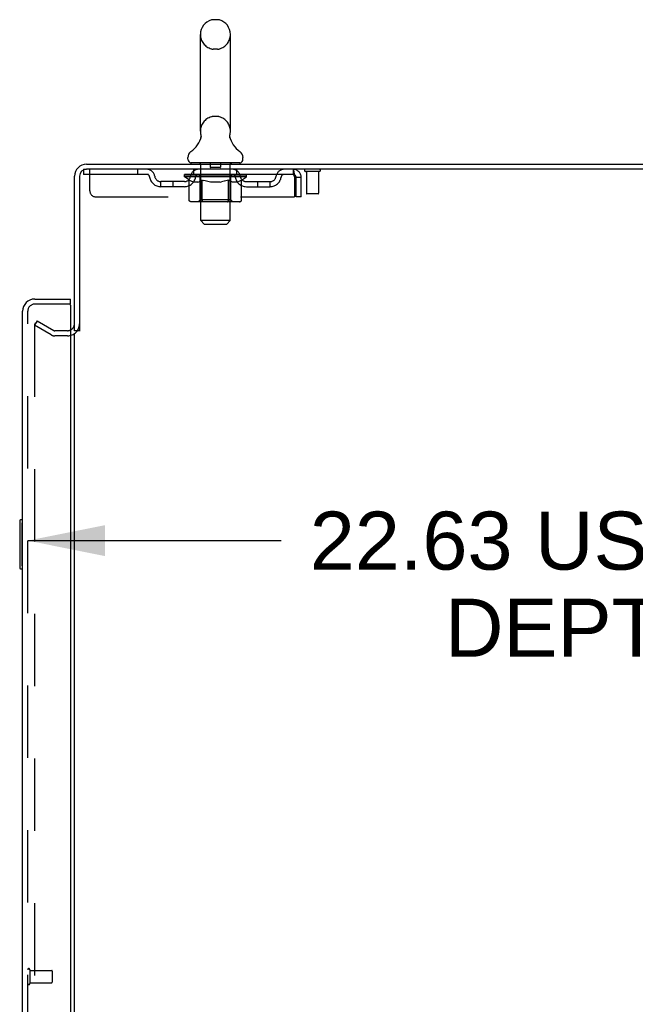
# Model space of a CAD drawing. Header units: inches. Extents: x 0 to 268, y 0 to 174.
# Tile 72 of 76: x 146 to 159, y 111 to 131. Entities that reach past the tile are written whole.
import ezdxf

# ---------------------------------------------------------------- set-up
doc = ezdxf.new("R2010")
doc.units = ezdxf.units.IN
doc.header["$LTSCALE"] = 14.749625
doc.header["$MEASUREMENT"] = 0
doc.linetypes.add('HIDDEN', pattern=[0.2, 0.1, -0.1])
doc.layers.get('0').update_dxf_attribs({"linetype": 'CONTINUOUS'})
for name, color, linetype in [('DEFAULT_2', 8, 'HIDDEN'), ('DIMENSIONS', 7, 'CONTINUOUS'), ('LEFTHAND_DOOR_ASSEMBLY', 7, 'CONTINUOUS'), ('RIGHTHAND_DOOR_ASSEMBLY', 7, 'CONTINUOUS')]:
    doc.layers.add(name, color=color, linetype=linetype)
doc.styles.get("Standard").update_dxf_attribs({"font": 'arial.ttf'})
doc.dimstyles.new('DIMSTYLE_1', dxfattribs={"dimtxt": 1.183125, "dimasz": 1.5775, "dimexe": 0.09, "dimexo": 0.07, "dimgap": 0.0375, "dimtad": 0, "dimtih": 1, "dimtoh": 1, "dimzin": 4, "dimdsep": 46, "dimtxsty": 'Standard', "dimblk": '_FILLED', "dimblk1": '_FILLED', "dimblk2": '_FILLED', "dimcen": 0.09, "dimadec": 3, "dimazin": 1, "dimtfac": 1, "dimtdec": 3, "dimtofl": 0, "dimtmove": 0, "dimatfit": 3, "dimldrblk": '_FILLED', "dimfxl": 0, "dimtolj": 1, "dimtzin": 4, "dimarcsym": 0})

# ---------------------------------------------------------------- blocks, each defined once
blk = doc.blocks.new('_FILLED')
at = {"color": 0, "linetype": 'ByBlock'}
blk.add_solid([(0, 0), (-1, 0.2), (-1, -0.2)], dxfattribs=at)
blk = doc.blocks.new('*D2')
at = {"layer": 'DIMENSIONS', "color": 2, "linetype": 'Continuous'}
for p, q in [((146.555, 120.733), (151.725, 120.733)), ((169.18, 120.733), (164.009, 120.733))]:
    blk.add_line(p, q, dxfattribs=at)
at = {"layer": 'DIMENSIONS', "color": 2, "linetype": 'Continuous', "xscale": 1.5775, "yscale": 1.5775, "zscale": 1.5775, "rotation": 180}
blk.add_blockref('_FILLED', (146.555, 120.733), dxfattribs=at)
at = {"layer": 'DIMENSIONS', "color": 2, "linetype": 'Continuous', "xscale": 1.5775, "yscale": 1.5775, "zscale": 1.5775}
blk.add_blockref('_FILLED', (169.18, 120.733), dxfattribs=at)
at = {"layer": 'DIMENSIONS', "color": 2, "linetype": 'Continuous', "insert": (157.867, 121.324), "char_height": 1.18312, "width": 11.10114, "attachment_point": 2, "line_spacing_factor": 0.9}
blk.add_mtext('22.63 USABLE\\PDEPTH', dxfattribs=at)

msp = doc.modelspace()

# ---------------------------------------------------------------- linework, layer by layer
at = {"color": 7, "linetype": 'Continuous'}
for p, q in [((150.428, 131.353), (150.34, 131.353)), ((150.078, 129.078), (150.078, 131.053)), ((150.69, 129.078), (150.69, 131.053)), ((150.084, 128.935), (150.082, 128.93)), ((150.678, 128.984), (150.679, 128.989)), ((150.678, 128.979), (150.678, 128.984)), ((150.678, 128.974), (150.678, 128.979)), ((150.678, 128.969), (150.678, 128.974)), ((150.678, 128.964), (150.678, 128.969)), ((150.679, 128.959), (150.678, 128.964)), ((150.679, 128.994), (150.68, 128.999)), ((150.679, 128.989), (150.679, 128.994)), ((150.68, 128.954), (150.679, 128.959)), ((150.68, 128.949), (150.679, 128.954)), ((150.681, 128.945), (150.68, 128.949)), ((150.681, 129.003), (150.682, 129.008)), ((150.682, 128.94), (150.681, 128.945)), ((149.821, 128.506), (149.821, 128.546)), ((150.946, 128.506), (150.946, 128.546)), ((149.884, 128.437), (149.884, 128.407)), ((150.884, 128.437), (149.884, 128.437)), ((150.884, 128.437), (150.884, 128.407)), ((147.613, 125.011), (147.509, 125.011))]:
    msp.add_line(p, q, dxfattribs=at)
at = {"color": 3, "linetype": 'Continuous'}
for p, q in [((147.755, 128.407), (171.457, 128.407)), ((171.419, 128.303), (147.755, 128.303)), ((147.509, 125.011), (147.509, 128.161)), ((147.613, 128.161), (147.613, 125)), ((147.509, 51.855), (147.509, 124.959))]:
    msp.add_line(p, q, dxfattribs=at)
at = {"color": 7, "linetype": 'Continuous'}
for points in [[(150.086, 129.008), (150.087, 129.004), (150.088, 128.999), (150.089, 128.994), (150.089, 128.989), (150.089, 128.984), (150.09, 128.979), (150.09, 128.974), (150.09, 128.969), (150.089, 128.964), (150.089, 128.959), (150.088, 128.954), (150.087, 128.949), (150.086, 128.944), (150.085, 128.939), (150.084, 128.935)], [(150.68, 128.999), (150.681, 129.003), (150.682, 129.008)]]:
    msp.add_lwpolyline(points, dxfattribs=at)
for centre, radius, start, end in [((150.384, 131.053), 0.306, 105.6303, 180), ((150.34, 131.209), 0.144, 90, 105.6303), ((150.428, 131.209), 0.144, 74.3697, 90), ((150.384, 131.053), 0.306, 0, 74.3697), ((150.384, 129.078), 0.306, 180, 193.2053), ((150.384, 129.078), 0.306, 346.7947, 360), ((149.586, 129.094), 0.523, 304.6624, 347.2389), ((151.182, 129.094), 0.523, 192.7611, 235.3376), ((149.965, 128.545), 0.144, 124.6624, 180), ((149.89, 128.506), 0.069, 180, 265), ((150.877, 128.506), 0.069, 275, 360), ((150.803, 128.545), 0.144, 360, 55.3376)]:
    msp.add_arc(centre, radius, start, end, dxfattribs=at)
at = {"color": 3, "linetype": 'Continuous'}
for centre, radius, start, end in [((147.755, 128.161), 0.246, 90, 180), ((147.755, 128.161), 0.142, 90, 180), ((147.366, 125.154), 0.142, 296.4813, 360)]:
    msp.add_arc(centre, radius, start, end, dxfattribs=at)
at = {"layer": 'DEFAULT_2', "color": 8, "linetype": 'HIDDEN'}
for p, q in [((150.428, 130.753), (150.34, 130.753)), ((150.428, 129.378), (150.34, 129.378)), ((147.696, 128.303), (147.696, 128.199)), ((147.696, 128.303), (147.755, 128.303)), ((147.821, 127.866), (147.821, 128.303)), ((148.796, 128.303), (148.796, 128.199)), ((149.946, 128.199), (149.946, 128.303)), ((150.064, 128.437), (150.064, 128.407)), ((150.084, 127.256), (150.084, 128.407)), ((150.279, 128.427), (150.279, 128.347)), ((150.479, 128.337), (150.289, 128.337)), ((150.489, 128.427), (150.489, 128.347)), ((150.684, 127.256), (150.684, 128.407)), ((150.704, 128.437), (150.704, 128.407)), ((150.821, 128.199), (150.821, 128.303)), ((151.967, 128.303), (151.967, 128.199)), ((151.969, 128.302), (151.967, 128.303)), ((151.967, 128.199), (147.696, 128.199)), ((149.751, 128.152), (149.751, 128.193)), ((149.751, 128.192), (150.057, 128.192)), ((149.847, 128.085), (149.751, 128.152)), ((151.017, 128.152), (149.751, 128.152)), ((149.752, 128.192), (149.752, 128.197)), ((149.872, 128.196), (149.752, 128.197)), ((149.76, 128.193), (149.76, 128.199)), ((149.769, 128.189), (149.769, 128.193)), ((149.769, 128.189), (150.999, 128.189)), ((149.778, 128.189), (149.778, 128.193)), ((149.779, 128.189), (149.779, 128.193)), ((149.789, 128.193), (149.789, 128.199)), ((149.805, 128.189), (149.805, 128.193)), ((149.807, 128.189), (149.807, 128.193)), ((149.835, 128.193), (149.835, 128.199)), ((149.847, 127.678), (149.847, 128.085)), ((149.847, 128.085), (149.862, 128.075)), ((149.85, 128.189), (149.85, 128.193)), ((149.853, 128.189), (149.853, 128.193)), ((149.877, 128.066), (149.862, 128.075)), ((149.872, 128.192), (149.872, 128.196)), ((149.892, 128.058), (149.877, 128.066)), ((149.899, 128.193), (149.899, 128.199)), ((149.9, 128.189), (149.9, 128.192)), ((149.901, 128.189), (149.901, 128.192)), ((149.904, 128.189), (149.904, 128.192)), ((149.911, 128.189), (149.911, 128.193)), ((149.911, 128.189), (149.911, 128.192)), ((149.914, 128.189), (149.914, 128.193)), ((149.918, 128.189), (149.918, 128.193)), ((149.922, 128.189), (149.922, 128.192)), ((149.936, 128.189), (149.936, 128.192)), ((149.954, 128.189), (149.954, 128.192)), ((149.955, 128.189), (149.955, 128.195)), ((149.975, 128.189), (149.975, 128.192)), ((149.977, 128.193), (149.977, 128.199)), ((149.986, 128.189), (149.986, 128.193)), ((149.991, 128.189), (149.991, 128.193)), ((150, 128.189), (150, 128.192)), ((150.011, 128.189), (150.011, 128.196)), ((150.027, 128.189), (150.027, 128.192)), ((150.03, 128.189), (150.03, 128.192)), ((150.057, 128.189), (150.057, 128.192)), ((150.124, 128.192), (150.062, 128.192)), ((150.067, 128.193), (150.067, 128.199)), ((150.071, 127.681), (150.071, 128.149)), ((150.086, 128.066), (150.071, 128.058)), ((150.074, 128.189), (150.074, 128.193)), ((150.079, 128.189), (150.079, 128.193)), ((150.085, 128.189), (150.085, 128.198)), ((150.1, 128.074), (150.085, 128.065)), ((150.089, 128.189), (150.089, 128.192)), ((150.1, 128.189), (150.1, 128.192)), ((150.115, 128.084), (150.1, 128.074)), ((150.115, 127.678), (150.115, 128.084)), ((150.115, 128.084), (150.144, 128.074)), ((150.124, 128.189), (150.124, 128.192)), ((150.199, 128.192), (150.14, 128.192)), ((150.173, 128.066), (150.144, 128.074)), ((150.16, 128.189), (150.16, 128.192)), ((150.167, 128.193), (150.167, 128.199)), ((150.171, 128.189), (150.171, 128.193)), ((150.173, 128.189), (150.173, 128.198)), ((150.201, 128.058), (150.173, 128.066)), ((150.176, 128.189), (150.176, 128.193)), ((150.183, 128.189), (150.183, 128.193)), ((150.199, 128.189), (150.199, 128.192)), ((150.279, 128.192), (150.225, 128.192)), ((150.238, 128.189), (150.238, 128.192)), ((150.269, 128.192), (150.384, 128.199)), ((150.274, 128.193), (150.274, 128.199)), ((150.274, 128.193), (150.274, 128.199)), ((150.274, 128.199), (150.274, 128.199)), ((150.274, 128.189), (150.274, 128.193)), ((150.278, 128.189), (150.278, 128.193)), ((150.279, 128.189), (150.279, 128.192)), ((150.28, 128.189), (150.28, 128.193)), ((150.363, 128.192), (150.315, 128.192)), ((150.32, 128.189), (150.32, 128.192)), ((150.363, 128.189), (150.363, 128.192)), ((150.381, 128.193), (150.381, 128.193)), ((150.381, 128.189), (150.381, 128.193)), ((150.381, 128.189), (150.381, 128.193)), ((150.384, 128.193), (150.384, 128.199)), ((150.384, 128.199), (150.498, 128.192)), ((150.386, 128.189), (150.386, 128.193)), ((150.386, 128.193), (150.387, 128.193)), ((150.387, 128.189), (150.387, 128.193)), ((150.405, 128.189), (150.405, 128.192)), ((150.405, 128.192), (150.453, 128.192)), ((150.447, 128.189), (150.447, 128.192)), ((150.488, 128.189), (150.488, 128.193)), ((150.488, 128.189), (150.488, 128.192)), ((150.488, 128.192), (150.543, 128.192)), ((150.489, 128.189), (150.489, 128.193)), ((150.493, 128.193), (150.493, 128.199)), ((150.493, 128.199), (150.494, 128.199)), ((150.493, 128.189), (150.493, 128.193)), ((150.494, 128.193), (150.494, 128.199)), ((150.53, 128.189), (150.53, 128.192)), ((150.593, 128.065), (150.565, 128.058)), ((150.569, 128.189), (150.569, 128.192)), ((150.569, 128.192), (150.628, 128.192)), ((150.584, 128.189), (150.584, 128.193)), ((150.592, 128.189), (150.592, 128.193)), ((150.622, 128.074), (150.593, 128.065)), ((150.594, 128.189), (150.594, 128.198)), ((150.597, 128.189), (150.597, 128.193)), ((150.6, 128.193), (150.6, 128.199)), ((150.608, 128.189), (150.608, 128.192)), ((150.65, 128.083), (150.621, 128.074)), ((150.644, 128.189), (150.644, 128.192)), ((150.644, 128.192), (150.706, 128.192)), ((150.65, 127.678), (150.65, 128.083)), ((150.65, 128.083), (150.664, 128.074)), ((150.678, 128.065), (150.664, 128.074)), ((150.668, 128.189), (150.668, 128.192)), ((150.692, 128.058), (150.678, 128.065)), ((150.679, 128.189), (150.679, 128.192)), ((150.683, 128.189), (150.683, 128.198)), ((150.689, 128.189), (150.689, 128.193)), ((150.694, 128.189), (150.694, 128.193)), ((150.697, 127.681), (150.697, 128.149)), ((150.7, 128.193), (150.7, 128.199)), ((150.711, 128.189), (150.711, 128.192)), ((150.711, 128.192), (150.912, 128.192)), ((150.738, 128.189), (150.738, 128.192)), ((150.741, 128.189), (150.741, 128.192)), ((150.757, 128.189), (150.757, 128.196)), ((150.768, 128.189), (150.768, 128.192)), ((150.777, 128.189), (150.777, 128.193)), ((150.781, 128.189), (150.781, 128.193)), ((150.791, 128.193), (150.791, 128.199)), ((150.792, 128.189), (150.792, 128.192)), ((150.813, 128.189), (150.813, 128.195)), ((150.813, 128.189), (150.813, 128.192)), ((150.831, 128.189), (150.831, 128.192)), ((150.846, 128.189), (150.846, 128.192)), ((150.85, 128.189), (150.85, 128.193)), ((150.853, 128.189), (150.853, 128.193)), ((150.857, 128.189), (150.857, 128.193)), ((150.857, 128.189), (150.857, 128.192)), ((150.864, 128.189), (150.864, 128.192)), ((150.867, 128.189), (150.867, 128.192)), ((150.868, 128.189), (150.868, 128.192)), ((150.869, 128.193), (150.869, 128.199)), ((150.89, 128.065), (150.876, 128.058)), ((150.904, 128.074), (150.89, 128.065)), ((150.918, 128.083), (150.904, 128.073)), ((150.915, 128.189), (150.915, 128.193)), ((150.918, 128.189), (150.918, 128.193)), ((150.918, 128.083), (151.017, 128.152)), ((150.918, 127.678), (150.918, 128.083)), ((150.932, 128.193), (150.932, 128.199)), ((150.961, 128.189), (150.961, 128.193)), ((150.963, 128.189), (150.963, 128.193)), ((150.979, 128.193), (150.979, 128.199)), ((150.989, 128.189), (150.989, 128.193)), ((150.99, 128.189), (150.99, 128.193)), ((150.999, 128.189), (150.999, 128.193)), ((151.007, 128.193), (151.007, 128.199)), ((151.017, 128.152), (151.017, 128.199)), ((152, 128.136), (152, 127.741)), ((152.03, 127.741), (152.03, 128.136)), ((152.134, 128.136), (152.03, 128.136)), ((152.134, 127.741), (152.134, 128.136)), ((152.505, 128.26), (152.221, 128.26)), ((152.239, 128.26), (152.239, 127.813)), ((152.487, 128.26), (152.487, 127.813)), ((149.269, 127.948), (149.269, 128.052)), ((149.752, 128.052), (149.269, 128.052)), ((149.752, 127.948), (149.269, 127.948)), ((149.519, 127.948), (149.519, 128.052)), ((149.906, 128.051), (149.891, 128.058)), ((149.92, 128.045), (149.906, 128.051)), ((149.935, 128.041), (149.92, 128.045)), ((150.028, 128.041), (149.935, 128.041)), ((150.028, 128.041), (150.043, 128.045)), ((150.057, 128.051), (150.043, 128.045)), ((150.071, 128.058), (150.057, 128.051)), ((150.229, 128.051), (150.201, 128.058)), ((150.257, 128.045), (150.229, 128.051)), ((150.285, 128.041), (150.257, 128.046)), ((150.483, 128.041), (150.285, 128.041)), ((150.483, 128.041), (150.51, 128.045)), ((150.538, 128.051), (150.51, 128.045)), ((150.566, 128.058), (150.538, 128.051)), ((150.706, 128.051), (150.692, 128.058)), ((150.719, 128.046), (150.705, 128.051)), ((150.732, 128.041), (150.719, 128.046)), ((150.836, 128.041), (150.732, 128.041)), ((150.836, 128.041), (150.85, 128.046)), ((150.863, 128.051), (150.85, 128.045)), ((150.877, 128.058), (150.863, 128.051)), ((151.015, 128.052), (151.498, 128.052)), ((151.015, 127.948), (151.498, 127.948)), ((151.248, 127.948), (151.248, 128.052)), ((151.498, 127.948), (151.498, 128.052)), ((147.946, 127.741), (152, 127.741)), ((150.071, 127.681), (150.031, 127.641)), ((150.697, 127.681), (150.071, 127.681)), ((150.697, 127.681), (150.736, 127.641)), ((152.134, 127.741), (152.03, 127.741)), ((152.477, 127.803), (152.249, 127.803)), ((150.875, 127.641), (149.89, 127.641)), ((150.629, 127.641), (150.631, 127.641)), ((150.636, 127.643), (150.639, 127.645)), ((150.639, 127.645), (150.641, 127.648)), ((150.645, 127.654), (150.647, 127.658)), ((150.153, 127.187), (150.084, 127.256)), ((150.684, 127.256), (150.084, 127.256)), ((150.153, 127.187), (150.615, 127.187)), ((150.615, 127.187), (150.684, 127.256)), ((146.748, 125.212), (146.696, 125.122)), ((146.696, 125.142), (146.696, 51.673)), ((147.036, 124.926), (146.696, 125.122)), ((146.748, 125.212), (147.088, 125.016)), ((147.366, 125.011), (147.105, 125.011)), ((147.366, 124.907), (147.105, 124.907))]:
    msp.add_line(p, q, dxfattribs=at)
for points in [[(151.969, 128.302), (151.972, 128.299), (151.974, 128.294), (151.976, 128.287), (151.979, 128.278), (151.981, 128.267), (151.983, 128.254), (151.986, 128.24), (151.988, 128.225), (151.99, 128.209), (151.993, 128.191), (151.995, 128.173), (151.997, 128.155), (152, 128.136)], [(151.974, 128.196), (151.972, 128.198), (151.969, 128.199), (151.967, 128.199)], [(151.974, 128.196), (151.976, 128.193), (151.979, 128.19), (151.981, 128.185), (151.983, 128.181), (151.986, 128.175), (151.988, 128.17), (151.99, 128.163), (151.993, 128.157), (151.995, 128.15), (151.997, 128.143), (152, 128.136)], [(149.89, 127.641), (149.885, 127.641), (149.88, 127.642), (149.875, 127.643), (149.87, 127.645), (149.865, 127.648), (149.861, 127.651), (149.857, 127.654), (149.854, 127.658), (149.851, 127.663), (149.849, 127.667), (149.848, 127.673), (149.847, 127.678)], [(150.136, 127.641), (150.134, 127.641), (150.131, 127.642), (150.129, 127.643), (150.126, 127.645), (150.124, 127.648), (150.122, 127.651), (150.12, 127.654), (150.118, 127.658), (150.117, 127.663), (150.116, 127.667), (150.115, 127.673), (150.115, 127.678)], [(150.648, 127.663), (150.649, 127.667), (150.65, 127.673), (150.65, 127.678)], [(150.649, 127.667), (150.65, 127.673), (150.65, 127.678)], [(150.875, 127.641), (150.88, 127.641), (150.885, 127.642), (150.89, 127.643), (150.895, 127.645), (150.9, 127.648), (150.904, 127.651), (150.908, 127.654), (150.911, 127.658), (150.914, 127.663), (150.916, 127.667), (150.917, 127.673), (150.918, 127.678)], [(150.631, 127.641), (150.634, 127.642), (150.636, 127.643)], [(150.641, 127.648), (150.643, 127.651), (150.645, 127.654), (150.647, 127.658), (150.648, 127.663)], [(146.714, 125.162), (146.712, 125.162), (146.71, 125.161), (146.708, 125.161), (146.706, 125.16), (146.705, 125.159), (146.703, 125.157), (146.701, 125.156), (146.7, 125.154), (146.699, 125.152), (146.698, 125.15), (146.697, 125.148), (146.697, 125.146), (146.696, 125.144), (146.696, 125.142)], [(146.721, 125.159), (146.72, 125.16), (146.718, 125.161), (146.716, 125.161), (146.714, 125.162), (146.714, 125.162)]]:
    msp.add_lwpolyline(points, dxfattribs=at)
for centre, radius, start, end in [((150.384, 131.053), 0.306, 180, 254.3697), ((150.384, 131.053), 0.306, 285.6303, 360), ((150.34, 130.896), 0.144, 254.3697, 270), ((150.428, 130.896), 0.144, 270, 285.6303), ((150.384, 129.078), 0.306, 105.6303, 180), ((150.34, 129.234), 0.144, 90, 105.6303), ((150.428, 129.234), 0.144, 74.3697, 90), ((150.384, 129.078), 0.306, 0, 74.3697), ((148.98, 128.136), 0.167, 8.0716, 90), ((150.041, 128.136), 0.167, 90, 171.9284), ((149.89, 128.506), 0.069, 265, 270), ((150.054, 128.407), 0.03, 0, 90), ((150.269, 128.427), 0.01, 0, 90), ((150.289, 128.347), 0.01, 180, 270), ((150.479, 128.347), 0.01, 270, 360), ((150.499, 128.427), 0.01, 90, 180), ((150.714, 128.407), 0.03, 90, 180), ((150.726, 128.136), 0.167, 8.0716, 90), ((150.877, 128.506), 0.069, 270, 275), ((151.788, 128.136), 0.167, 90, 171.9284), ((151.967, 128.136), 0.167, 0, 90), ((152.221, 128.282), 0.0215, 90, 270), ((152.505, 128.282), 0.0215, 270, 90), ((148.981, 128.137), 0.0625, 7.9863, 90), ((149.269, 128.177), 0.229, 187.9863, 270), ((149.269, 128.177), 0.125, 188.0716, 270), ((149.752, 128.177), 0.125, 270, 351.9284), ((149.752, 128.177), 0.229, 270, 352.0137), ((150.041, 128.137), 0.0625, 90, 172.0137), ((150.031, 128.149), 0.0398, 0, 90), ((150.736, 128.149), 0.0398, 90, 180), ((150.727, 128.137), 0.0625, 7.9863, 90), ((151.015, 128.177), 0.229, 187.9863, 270), ((151.015, 128.177), 0.125, 188.0716, 270), ((151.498, 128.177), 0.125, 270, 351.9284), ((151.498, 128.177), 0.229, 270, 352.0137), ((151.787, 128.137), 0.0625, 90, 172.0137), ((151.967, 128.136), 0.063, 0, 90), ((147.946, 127.866), 0.125, 180, 270), ((152.249, 127.813), 0.01, 180, 270), ((152.477, 127.813), 0.01, 270, 360), ((147.366, 125.154), 0.246, 270, 360), ((147.105, 125.044), 0.137, 240, 270), ((147.105, 125.044), 0.033, 240, 270), ((147.366, 125.154), 0.142, 270, 296.4813)]:
    msp.add_arc(centre, radius, start, end, dxfattribs=at)
for centre, major_axis, ratio, start_param, end_param in [((150.384, 128.199), (0.633, 0.007), 0.05963, 9.249616, 9.431313), ((150.384, 128.199), (0.633, 0), 0.060556, -3.083241, -2.96706), ((150.384, 128.199), (0.633, 0.013), 0.05688, 2.791345, 2.965878), ((149.775, 128.187), (0.198, -0.002), 0.05963, 0.605815, 1.645666), ((149.706, 128.187), (0.198, 0.002), 0.05963, 0.25549, 1.295341), ((150.384, 128.199), (0.633, -0.007), 0.05963, -2.96643, -2.791898), ((149.706, 128.181), (0.198, 0.004), 0.05688, 1.20151, 1.294789), ((149.775, 128.181), (0.198, 0), 0.060556, 1.551758, 1.645036), ((149.731, 128.181), (0.198, 0.002), 0.05963, 1.170259, 1.376596), ((149.776, 128.183), (0.164, 0.002), 0.05963, 1.065228, 1.614276), ((149.756, 128.183), (0.164, 0.003), 0.05688, 0.890143, 1.43919), ((149.814, 128.183), (0.164, 0), 0.060556, 1.240391, 1.789438), ((150.384, 128.199), (0.633, 0.019), 0.052395, 2.616403, 2.790936), ((149.838, 128.187), (0.198, -0.004), 0.05688, 0.7809, 1.820751), ((149.703, 128.187), (0.198, 0.004), 0.05688, 0.080405, 1.120256), ((150.384, 128.199), (0.633, -0.013), 0.05688, -2.791345, -2.616812), ((149.703, 128.181), (0.198, 0.006), 0.052395, 1.026568, 1.119847), ((149.838, 128.181), (0.198, -0.002), 0.05963, 1.72692, 1.820198), ((149.756, 128.183), (0.164, 0.005), 0.052395, 0.715201, 1.264248), ((149.87, 128.183), (0.164, -0.002), 0.05963, 1.415553, 1.9646), ((150.384, 128.199), (0.633, 0.025), 0.046319, 2.441654, 2.616187), ((149.917, 128.187), (0.198, -0.006), 0.052395, 0.955842, 1.995693), ((149.72, 128.187), (0.198, 0.006), 0.052395, -0.094537, 0.945314), ((150.384, 128.199), (0.633, -0.019), 0.052395, -2.616403, -2.44187), ((149.72, 128.181), (0.198, 0.008), 0.046319, 0.851819, 0.945098), ((149.917, 128.181), (0.198, -0.004), 0.05688, 1.902006, 1.995284), ((149.774, 128.183), (0.164, 0.006), 0.046319, 0.540452, 1.089499), ((149.941, 128.183), (0.164, -0.003), 0.05688, 1.590638, 2.139686), ((149.731, 128.187), (0.198, 0), 0.060556, 0.430652, 0.777569), ((150.384, 128.199), (0.633, 0.029), 0.038841, 2.267123, 2.441656), ((150.01, 128.187), (0.198, -0.008), 0.046319, 1.130591, 2.170442), ((150.384, 128.199), (0.633, -0.025), 0.046319, -2.441654, -2.267121), ((149.757, 128.187), (0.198, 0.008), 0.046319, -0.269286, 0.770565), ((149.757, 128.181), (0.198, 0.009), 0.038841, 0.677289, 0.770567), ((150.01, 128.181), (0.198, -0.006), 0.052395, 2.076947, 2.170226), ((149.811, 128.183), (0.164, 0.008), 0.038841, 0.365921, 0.914969), ((150.026, 128.183), (0.164, -0.005), 0.052395, 1.76558, 2.314627), ((150.384, 128.199), (0.633, 0.033), 0.030195, 2.09281, 2.267343), ((150.115, 128.187), (0.198, -0.009), 0.038841, 1.305122, 2.344973), ((150.384, 128.199), (0.633, -0.029), 0.038841, -2.267123, -2.092591), ((149.813, 128.187), (0.198, 0.009), 0.038841, -0.443817, 0.596034), ((149.813, 128.181), (0.198, 0.01), 0.030195, 0.502975, 0.596254), ((150.115, 128.181), (0.198, -0.008), 0.046319, 2.251696, 2.344975), ((149.865, 128.183), (0.164, 0.009), 0.030195, 0.191608, 0.740655), ((150.121, 128.183), (0.164, -0.006), 0.046319, 1.940329, 2.489376), ((149.887, 128.187), (0.198, 0.01), 0.030195, -0.61813, 0.421721), ((150.384, 128.199), (0.633, 0.036), 0.020645, 1.918687, 2.09322), ((150.228, 128.187), (0.198, -0.01), 0.030195, 1.479435, 2.519286), ((150.384, 128.199), (0.633, -0.033), 0.030195, -2.09281, -1.918277), ((149.887, 128.181), (0.198, 0.011), 0.020645, 0.328852, 0.422131), ((150.228, 128.181), (0.198, -0.009), 0.038841, 2.426227, 2.519505), ((149.935, 128.183), (0.164, 0.009), 0.020645, 0.017485, 0.566532), ((150.224, 128.183), (0.164, -0.008), 0.038841, 2.11486, 2.663907), ((149.975, 128.187), (0.198, 0.011), 0.020645, -0.792253, 0.247598), ((150.384, 128.199), (0.633, 0.038), 0.010478, 1.744704, 1.919237), ((150.346, 128.187), (0.198, -0.011), 0.020645, 1.653558, 2.693409), ((150.384, 128.199), (0.633, -0.036), 0.020645, -1.918687, -1.744154), ((149.975, 128.181), (0.198, 0.012), 0.010478, 0.154869, 0.248148), ((150.346, 128.181), (0.198, -0.01), 0.030195, 2.60054, 2.693819), ((150.019, 128.183), (0.164, 0.01), 0.010478, 6.126688, 6.675735), ((150.333, 128.183), (0.164, -0.009), 0.030195, 2.289173, 2.83822), ((150.076, 128.187), (0.198, 0.012), 0.010478, -0.966236, -0.000846), ((150.465, 128.187), (0.198, -0.012), 0.010478, 1.827541, 2.867392), ((150.384, 128.199), (0.633, -0.038), 0.010478, -1.744704, -1.570171), ((150.465, 128.181), (0.198, -0.011), 0.020645, 2.774664, 2.867942), ((150.443, 128.183), (0.164, -0.009), 0.020645, 2.463296, 3.012344), ((150.303, 128.187), (0.198, 0.012), 0.010478, 0.274201, 1.314052), ((150.217, 128.183), (0.164, 0.01), 0.010478, -0.000483, 0.504314), ((150.187, 128.181), (0.198, 0.012), 0.010478, 0.099668, 0.192946), ((150.384, 128.199), (0.633, 0.038), 0.010478, -1.571421, -1.396888), ((150.581, 128.181), (0.198, -0.012), 0.010478, 2.948646, 3.041925), ((150.551, 128.183), (0.164, -0.01), 0.010478, 2.637279, 3.142076), ((150.422, 128.187), (0.198, 0.011), 0.020645, 0.448184, 1.488034), ((150.325, 128.183), (0.164, 0.009), 0.020645, 0.129249, 0.678296), ((150.303, 128.181), (0.198, 0.011), 0.020645, 0.273651, 0.366929), ((150.691, 128.187), (0.198, -0.012), 0.010478, -3.140747, -2.175357), ((150.384, 128.199), (0.633, 0.036), 0.020645, -1.397439, -1.222906), ((150.384, 128.199), (0.633, -0.038), 0.010478, 1.222355, 1.396888), ((150.54, 128.187), (0.198, 0.01), 0.030195, 0.622307, 1.662158), ((150.435, 128.183), (0.164, 0.009), 0.030195, 0.303372, 0.852419), ((150.748, 128.183), (0.164, -0.01), 0.010478, 2.749043, 3.29809), ((150.792, 128.187), (0.198, -0.011), 0.020645, 2.893995, 3.933846), ((150.422, 128.181), (0.198, 0.01), 0.030195, 0.447774, 0.541052), ((150.792, 128.181), (0.198, -0.012), 0.010478, 2.893445, 2.986723), ((150.384, 128.199), (0.633, 0.033), 0.030195, -1.223315, -1.048783), ((150.384, 128.199), (0.633, -0.036), 0.020645, 1.048373, 1.222906), ((150.653, 128.187), (0.198, 0.009), 0.038841, 0.79662, 1.836471), ((150.543, 128.183), (0.164, 0.008), 0.038841, 0.477686, 1.026733), ((150.832, 128.183), (0.164, -0.009), 0.020645, 2.57506, 3.124108), ((150.881, 128.187), (0.198, -0.01), 0.030195, 2.719872, 3.759723), ((150.757, 128.187), (0.198, 0.008), 0.046319, 0.971151, 2.011002), ((150.54, 128.181), (0.198, 0.009), 0.038841, 0.622087, 0.715366), ((150.881, 128.181), (0.198, -0.011), 0.020645, 2.719462, 2.812741), ((150.384, 128.199), (0.633, 0.029), 0.038841, -1.049002, -0.874469), ((150.384, 128.199), (0.633, -0.033), 0.030195, 0.87425, 1.048783), ((150.647, 128.183), (0.164, 0.006), 0.046319, 0.652216, 1.201263), ((150.851, 128.187), (0.198, 0.006), 0.052395, 1.1459, 2.185751), ((150.902, 128.183), (0.164, -0.009), 0.030195, 2.400937, 2.949985), ((150.955, 128.187), (0.198, -0.009), 0.038841, 2.545558, 3.585409), ((150.742, 128.183), (0.164, 0.005), 0.052395, 0.826965, 1.376012), ((150.653, 128.181), (0.198, 0.008), 0.046319, 0.796618, 0.889896), ((150.955, 128.181), (0.198, -0.01), 0.030195, 2.545339, 2.638617), ((150.93, 128.187), (0.198, 0.004), 0.05688, 1.320842, 2.360692), ((150.384, 128.199), (0.633, 0.025), 0.046319, -0.874471, -0.699939), ((150.384, 128.199), (0.633, -0.029), 0.038841, 0.699936, 0.874469), ((151.011, 128.187), (0.198, -0.008), 0.046319, 2.371028, 3.410879), ((150.957, 128.183), (0.164, -0.008), 0.038841, 2.226624, 2.775671), ((150.993, 128.187), (0.198, 0.002), 0.05963, 1.495927, 2.535778), ((150.827, 128.183), (0.164, 0.003), 0.05688, 1.001907, 1.550954), ((151.048, 128.187), (0.198, -0.006), 0.052395, 2.196279, 3.23613), ((150.757, 128.181), (0.198, 0.006), 0.052395, 0.971367, 1.064645), ((150.994, 128.183), (0.164, -0.006), 0.046319, 2.052093, 2.601141), ((151.037, 128.187), (0.198, 0), 0.060556, 1.671089, 2.71094), ((151.011, 128.181), (0.198, -0.009), 0.038841, 2.371026, 2.464304), ((151.065, 128.187), (0.198, -0.004), 0.05688, 2.021337, 3.061188), ((150.384, 128.199), (0.633, 0.019), 0.052395, -0.699723, -0.52519), ((150.384, 128.199), (0.633, -0.025), 0.046319, 0.525406, 0.699939), ((151.061, 128.187), (0.198, -0.002), 0.05963, 1.846251, 2.886102), ((150.898, 128.183), (0.164, 0.002), 0.05963, 1.176993, 1.72604), ((151.012, 128.183), (0.164, -0.005), 0.052395, 1.877344, 2.426392), ((150.953, 128.183), (0.164, 0), 0.060556, 1.352155, 1.901202), ((151.011, 128.183), (0.164, -0.003), 0.05688, 1.702402, 2.25145), ((150.992, 128.183), (0.164, -0.002), 0.05963, 1.527317, 2.076364), ((150.851, 128.181), (0.198, 0.004), 0.05688, 1.146309, 1.239587), ((151.048, 128.181), (0.198, -0.008), 0.046319, 2.196495, 2.289773), ((150.384, 128.199), (0.633, 0.013), 0.05688, -0.524781, -0.350248), ((150.384, 128.199), (0.633, -0.019), 0.052395, 0.350657, 0.52519), ((150.93, 128.181), (0.198, 0.002), 0.05963, 1.321394, 1.414673), ((151.065, 128.181), (0.198, -0.006), 0.052395, 2.021746, 2.115024), ((150.384, 128.199), (0.633, 0.007), 0.05963, -0.349695, -0.175162), ((150.384, 128.199), (0.633, -0.013), 0.05688, 0.175715, 0.350248), ((150.993, 128.181), (0.198, 0), 0.060556, 1.496556, 1.589835), ((151.061, 128.181), (0.198, -0.004), 0.05688, 1.846804, 1.940083), ((151.037, 128.181), (0.198, -0.002), 0.05963, 1.671719, 1.764997), ((150.384, 128.199), (0.633, 0), 0.060556, -0.174533, 0), ((150.384, 128.199), (0.633, -0.007), 0.05963, 0.000629, 0.175162)]:
    msp.add_ellipse(centre, major_axis=major_axis, ratio=ratio, start_param=start_param, end_param=end_param, dxfattribs=at)
at = {"layer": 'LEFTHAND_DOOR_ASSEMBLY', "color": 8, "linetype": 'HIDDEN'}
for p, q in [((147.41, 125.553), (146.697, 125.553)), ((146.555, 51.404), (146.555, 125.411))]:
    msp.add_line(p, q, dxfattribs=at)
msp.add_arc((146.697, 125.411), 0.142, 90, 180, dxfattribs=at)
at = {"layer": 'RIGHTHAND_DOOR_ASSEMBLY', "color": 3, "linetype": 'Continuous'}
for p, q in [((146.697, 125.657), (147.43, 125.657)), ((147.43, 125.533), (147.43, 51.281)), ((146.451, 51.404), (146.451, 125.411))]:
    msp.add_line(p, q, dxfattribs=at)
at = {"layer": 'RIGHTHAND_DOOR_ASSEMBLY', "color": 7, "linetype": 'Continuous'}
for p, q in [((147.43, 125.553), (147.43, 125.657)), ((147.43, 125.553), (147.41, 125.553)), ((146.391, 121.142), (146.391, 120.172)), ((146.451, 121.157), (146.406, 121.157)), ((146.438, 121.057), (146.438, 120.257)), ((146.406, 120.157), (146.451, 120.157))]:
    msp.add_line(p, q, dxfattribs=at)
at = {"layer": 'RIGHTHAND_DOOR_ASSEMBLY', "color": 8, "linetype": 'HIDDEN'}
for p, q in [((147.41, 125.553), (146.697, 125.553)), ((146.555, 51.404), (146.555, 125.411)), ((146.598, 111.986), (146.598, 111.702)), ((146.598, 111.968), (147.045, 111.968)), ((147.055, 111.958), (147.055, 111.73)), ((146.598, 111.72), (147.045, 111.72))]:
    msp.add_line(p, q, dxfattribs=at)
at = {"layer": 'RIGHTHAND_DOOR_ASSEMBLY', "color": 7, "linetype": 'Continuous'}
for points in [[(146.436, 121.093), (146.436, 121.088), (146.437, 121.082), (146.437, 121.076), (146.437, 121.07), (146.437, 121.063), (146.438, 121.057)], [(146.438, 120.257), (146.437, 120.251), (146.437, 120.245), (146.437, 120.239), (146.437, 120.233), (146.436, 120.227), (146.436, 120.221)]]:
    msp.add_lwpolyline(points, dxfattribs=at)
at = {"layer": 'RIGHTHAND_DOOR_ASSEMBLY', "color": 3, "linetype": 'Continuous'}
for centre, radius, start, end in [((146.697, 125.411), 0.246, 90, 180), ((147.41, 125.533), 0.02, 0, 90)]:
    msp.add_arc(centre, radius, start, end, dxfattribs=at)
at = {"layer": 'RIGHTHAND_DOOR_ASSEMBLY', "color": 8, "linetype": 'HIDDEN'}
for centre, radius, start, end in [((146.697, 125.411), 0.142, 90, 180), ((146.576, 111.986), 0.0215, 0, 180), ((147.045, 111.958), 0.01, 0, 90), ((146.576, 111.702), 0.0215, 180, 360), ((147.045, 111.73), 0.01, 270, 360)]:
    msp.add_arc(centre, radius, start, end, dxfattribs=at)
at = {"layer": 'RIGHTHAND_DOOR_ASSEMBLY', "color": 7, "linetype": 'Continuous'}
for centre, radius, start, end in [((146.615, 125.267), 0.26, 87.4134, 90), ((146.406, 121.142), 0.015, 90, 180), ((146.436, 121.142), 0.015, 0, 90), ((146.406, 120.172), 0.015, 180, 270), ((146.436, 120.172), 0.015, 270, 360)]:
    msp.add_arc(centre, radius, start, end, dxfattribs=at)

# ---------------------------------------------------------------- dimensions: what is measured, and where the dimension line sits
at = {"layer": 'DIMENSIONS', "color": 2, "linetype": 'Continuous'}
dim = msp.add_linear_dim(base=(169.179842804, 120.732575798), p1=(146.554842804, 51.261162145), p2=(169.179842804, 54.438412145), text='<> USABLE\\PDEPTH', dimstyle='DIMSTYLE_1', dxfattribs=at)
dim.commit()
dim.dimension.update_dxf_attribs({"geometry": '*D2', "text_midpoint": (157.867342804, 119.845232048), "dimtype": 160})

doc.saveas('drawing.dxf')
